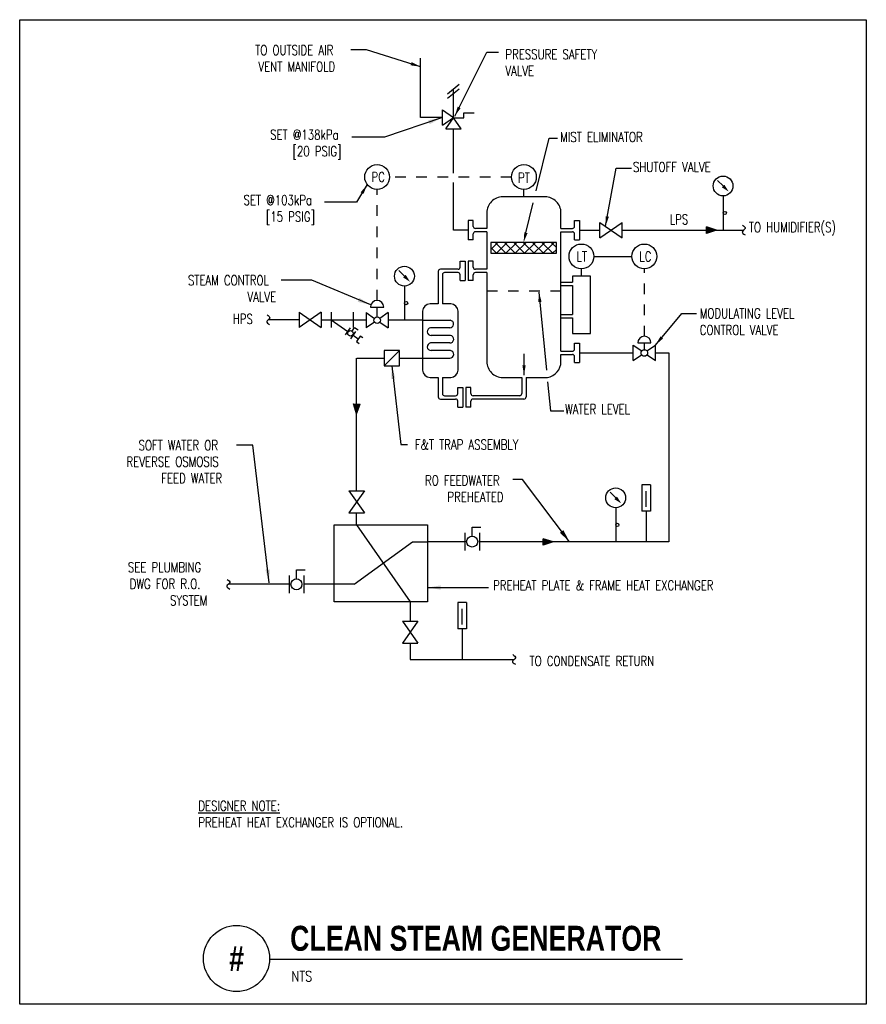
# Model space of a CAD drawing. Header units: inches. Extents: x -0.49 to 7.51, y -1.43 to 7.88.
import ezdxf
from ezdxf.enums import TextEntityAlignment as Align

# ---------------------------------------------------------------- set-up
doc = ezdxf.new("R2010")
doc.units = ezdxf.units.IN
doc.header["$MEASUREMENT"] = 0
doc.linetypes.add('HIDDEN', pattern=[0.375, 0.25, -0.125])
doc.layers.add('G-ANNO-NPLT', color=7, linetype='Continuous', plot=False)
for name, color, linetype in [('M-DETL-DIMS', 2, 'Continuous'), ('M-DETL-HEVY', 5, 'Continuous'), ('M-DETL-MEDM', 4, 'Continuous'), ('M-DETL-TEXT', 2, 'Continuous')]:
    doc.layers.add(name, color=color, linetype=linetype)
doc.styles.add('BOLD', font='bold.shx', dxfattribs={"width": 0.9})
doc.styles.add('Romans', font='romans.shx', dxfattribs={"width": 0.75})
doc.dimstyles.new('VA-Dims', dxfattribs={"dimtxt": 0.09375, "dimasz": 0.09375, "dimexe": 0.09375, "dimexo": 0.03125, "dimgap": 0.02, "dimtad": 1, "dimdec": 5, "dimzin": 0, "dimdsep": 46, "dimlunit": 4, "dimtxsty": 'Romans', "dimblk": 'ARCHTICK', "dimcen": 0.09375, "dimclrd": 256, "dimclre": 256, "dimclrt": 256, "dimadec": 0, "dimazin": 0, "dimtfac": 1, "dimtdec": 5, "dimtofl": 0, "dimtmove": 0, "dimatfit": 3, "dimfxl": 1, "dimfrac": 2, "dimtolj": 1, "dimtzin": 0, "dimlwd": -1, "dimlwe": -1, "dimarcsym": 0})
doc.dimstyles.new('VA-Lead', dxfattribs={"dimtxt": 0.09375, "dimasz": 0.125, "dimexe": 0.125, "dimexo": 0.03125, "dimgap": 0.02, "dimtad": 1, "dimdec": 5, "dimzin": 0, "dimdsep": 46, "dimlunit": 4, "dimtxsty": 'Romans', "dimcen": 0.125, "dimclrd": 256, "dimclre": 256, "dimclrt": 256, "dimadec": 0, "dimazin": 0, "dimtfac": 1, "dimtdec": 5, "dimtofl": 0, "dimtmove": 0, "dimatfit": 3, "dimfxl": 1, "dimfrac": 2, "dimtolj": 1, "dimtzin": 0, "dimlwd": -1, "dimlwe": -1, "dimarcsym": 0})

# ---------------------------------------------------------------- blocks, each defined once
blk = doc.blocks.new('_ArchTick')
at = {"color": 0, "linetype": 'ByBlock', "const_width": 0.15}
blk.add_lwpolyline([(-0.5, -0.5), (0.5, 0.5)], dxfattribs=at)

msp = doc.modelspace()

# ---------------------------------------------------------------- hatches: boundary and pattern name
at = {"layer": 'M-DETL-MEDM'}
h = msp.add_hatch(color=256, dxfattribs=at)
h.paths.add_polyline_path([(5.9989, 5.9241), (5.9989, 5.8929), (6.0926, 5.8929)])
h.paths.add_polyline_path([(6.0926, 5.8929), (5.9989, 5.8929), (5.9989, 5.8616)])
h = msp.add_hatch(dxfattribs=at)
h.set_pattern_fill('ANSI37', color=256, scale=0.5, style=0)
h.set_pattern_definition([(45, (1.582234, 0.41545), (-0.0441942, 0.0441942), []), (135, (1.582234, 0.41545), (-0.0441942, -0.0441942), [])])
h.paths.add_polyline_path([(3.958, 5.6737), (4.5794, 5.6737), (4.5794, 5.7768), (3.958, 5.7768)])
h = msp.add_hatch(color=256, dxfattribs=at)
h.paths.add_polyline_path([(2.7238, 4.2475), (2.6925, 4.2479), (2.6912, 4.1542)])
h.paths.add_polyline_path([(2.6912, 4.1542), (2.6925, 4.2479), (2.6613, 4.2484)])
h = msp.add_hatch(color=256, dxfattribs=at)
h.paths.add_polyline_path([(4.4549, 2.9745), (4.4549, 2.9433), (4.5486, 2.9433)])
h.paths.add_polyline_path([(4.5486, 2.9433), (4.4549, 2.9433), (4.4549, 2.912)])

# ---------------------------------------------------------------- linework, layer by layer
at = {"layer": 'G-ANNO-NPLT', "color": 6}
msp.add_lwpolyline([(-0.493, 7.8829), (7.5076, 7.8829), (7.5076, -1.4292), (-0.493, -1.4292)], close=True, dxfattribs=at)
at = {"layer": 'M-DETL-DIMS'}
for points in [[(4.3879, 6.2629), (4.5105, 6.7628), (4.5908, 6.7628)], [(4.291, 5.8679), (4.3606, 6.1515)], [(4.4143, 5.3069), (4.4856, 4.5676)], [(4.4958, 4.4591), (4.5223, 4.1838), (4.6504, 4.1838)]]:
    msp.add_lwpolyline(points, dxfattribs=at)
for points in [[(4.3062, 5.8642), (4.2687, 5.7768), (4.2758, 5.8716)], [(4.4078, 5.2121), (4.4143, 5.3069), (4.4389, 5.2151)]]:
    msp.add_solid(points, dxfattribs=at)
at = {"layer": 'M-DETL-HEVY'}
for p, q in [((3.7937, 5.9848), (3.7456, 5.9848)), ((3.7456, 5.9848), (3.7456, 5.801)), ((3.7937, 5.9285), (3.7937, 5.9848)), ((4.7501, 5.9285), (4.7501, 5.9848)), ((4.7501, 5.9848), (4.7982, 5.9848)), ((4.7982, 5.9848), (4.7982, 5.801)), ((3.9216, 5.9085), (3.8137, 5.9085)), ((3.9216, 5.8773), (3.8137, 5.8773)), ((4.6222, 5.9085), (4.7301, 5.9085)), ((4.6222, 5.8773), (4.7301, 5.8773)), ((3.7937, 5.801), (3.7456, 5.801)), ((3.7937, 5.801), (3.7937, 5.8573)), ((4.7501, 5.801), (4.7501, 5.8573)), ((4.7501, 5.801), (4.7982, 5.801)), ((3.6692, 5.5421), (3.6692, 5.5984)), ((3.6692, 5.5984), (3.7173, 5.5984)), ((3.7173, 5.5984), (3.7173, 5.4147)), ((3.7937, 5.5984), (3.7456, 5.5984)), ((3.7456, 5.5984), (3.7456, 5.4147)), ((3.7937, 5.5421), (3.7937, 5.5984)), ((3.4624, 5.5021), (3.4624, 5.1949)), ((3.6492, 5.5221), (3.4824, 5.5221)), ((3.9216, 5.5221), (3.8137, 5.5221)), ((3.5023, 5.4709), (3.5023, 5.1949)), ((3.6492, 5.4909), (3.5223, 5.4909)), ((3.6692, 5.4147), (3.6692, 5.4709)), ((3.6692, 5.4147), (3.7173, 5.4147)), ((3.7937, 5.4147), (3.7456, 5.4147)), ((3.7937, 5.4147), (3.7937, 5.4709)), ((3.9216, 5.4909), (3.8137, 5.4909)), ((4.9005, 5.4567), (4.7301, 5.4567)), ((4.7301, 5.4567), (4.7301, 5.3991)), ((4.9005, 4.9152), (4.9005, 5.4567)), ((4.6222, 5.3991), (4.7301, 5.3991)), ((4.6222, 5.3678), (4.7301, 5.3678)), ((4.7301, 5.3678), (4.7301, 5.0957)), ((3.3149, 5.1249), (3.3149, 4.6682)), ((3.4624, 5.1949), (3.3849, 5.1949)), ((3.5798, 5.1949), (3.5023, 5.1949)), ((3.6498, 4.5695), (3.6498, 5.1249)), ((4.6222, 5.0957), (4.7301, 5.0957)), ((4.6222, 5.0645), (4.7301, 5.0645)), ((4.7301, 5.0645), (4.7301, 4.9152)), ((4.7301, 4.9152), (4.9005, 4.9152)), ((4.7501, 4.7678), (4.7501, 4.824)), ((4.7501, 4.824), (4.7982, 4.824)), ((4.7982, 4.824), (4.7982, 4.6403)), ((3.3149, 4.6682), (3.3149, 4.5695)), ((4.6222, 4.7478), (4.7301, 4.7478)), ((4.6222, 4.7165), (4.7301, 4.7165)), ((4.7501, 4.6403), (4.7501, 4.6965)), ((4.7501, 4.6403), (4.7982, 4.6403)), ((3.3849, 4.4995), (3.4624, 4.4995)), ((3.4624, 4.4995), (3.4624, 4.3155)), ((3.5023, 4.4995), (3.5023, 4.3467)), ((3.5023, 4.4995), (3.5798, 4.4995)), ((4.2519, 4.4995), (4.2519, 4.3467)), ((4.2918, 4.4995), (4.2918, 4.3155)), ((3.6466, 4.3467), (3.6466, 4.403)), ((3.6466, 4.403), (3.6947, 4.403)), ((3.6947, 4.403), (3.6947, 4.2192)), ((3.7712, 4.403), (3.7231, 4.403)), ((3.7231, 4.403), (3.7231, 4.2192)), ((3.7712, 4.3467), (3.7712, 4.403)), ((3.4824, 4.2955), (3.6266, 4.2955)), ((3.5223, 4.3267), (3.6266, 4.3267)), ((4.2319, 4.3267), (3.7912, 4.3267)), ((4.2718, 4.2955), (3.7912, 4.2955)), ((3.6466, 4.2192), (3.6466, 4.2755)), ((3.6466, 4.2192), (3.6947, 4.2192)), ((3.7712, 4.2192), (3.7231, 4.2192)), ((3.7712, 4.2192), (3.7712, 4.2755))]:
    msp.add_line(p, q, dxfattribs=at)
for points in [[(4.4352, 6.2072), (4.0716, 6.2072, 0.414214), (3.9216, 6.0572), (3.9216, 5.9085)], [(4.6222, 5.9085), (4.6222, 6.0572, 0.414214), (4.4722, 6.2072), (4.4352, 6.2072)], [(3.9216, 5.4909), (3.9216, 4.6495, 0.414214), (4.0716, 4.4995), (4.2519, 4.4995)], [(4.494, 4.4995, 0.365703), (4.6222, 4.6495), (4.6222, 4.7165)]]:
    msp.add_lwpolyline(points, format="xyb", dxfattribs=at)
for points in [[(3.9216, 5.8773), (3.9216, 5.5221)], [(4.6222, 4.7478), (4.6222, 5.8773)], [(4.2918, 4.4995), (4.494, 4.4995)]]:
    msp.add_lwpolyline(points, dxfattribs=at)
msp.add_lwpolyline([(2.4796, 3.1045), (3.3612, 3.1045), (3.3612, 2.3779), (2.4796, 2.3779)], close=True, dxfattribs=at)
for centre, radius, start, end in [((3.8137, 5.9285), 0.02, 180, 270), ((3.8137, 5.8573), 0.02, 90, 180), ((4.7301, 5.9285), 0.02, 270, 0), ((4.7301, 5.8573), 0.02, 0, 90), ((3.4824, 5.5021), 0.02, 90, 180), ((3.6492, 5.5421), 0.02, 270, 0), ((3.8137, 5.5421), 0.02, 180, 270), ((3.5223, 5.4709), 0.02, 90, 180), ((3.6492, 5.4709), 0.02, 0, 90), ((3.8137, 5.4709), 0.02, 90, 180), ((3.3849, 5.1249), 0.07, 90, 180), ((3.5798, 5.1249), 0.07, 0, 90), ((4.7301, 4.7678), 0.02, 270, 0), ((4.7301, 4.6965), 0.02, 0, 90), ((3.3849, 4.5695), 0.07, 180, 270), ((3.5798, 4.5695), 0.07, 270, 0), ((3.4824, 4.3155), 0.02, 180, 270), ((3.5223, 4.3467), 0.02, 180, 270), ((3.6266, 4.3467), 0.02, 270, 0), ((3.6266, 4.2755), 0.02, 0, 90), ((3.7912, 4.3467), 0.02, 180, 270), ((3.7912, 4.2755), 0.02, 90, 180), ((4.2319, 4.3467), 0.02, 270, 0), ((4.2718, 4.3155), 0.02, 270, 0)]:
    msp.add_arc(centre, radius, start, end, dxfattribs=at)
at = {"layer": 'M-DETL-MEDM'}
for p, q in [((3.2952, 6.9567), (3.2952, 7.5197)), ((3.5501, 7.1831), (3.661, 7.2726)), ((3.5501, 7.1406), (3.661, 7.2301)), ((3.6056, 6.9567), (3.6056, 7.2278)), ((3.5014, 6.8838), (3.5014, 7.0296)), ((3.5014, 7.0296), (3.6056, 6.9567)), ((3.7049, 6.9544), (3.7049, 7.0011)), ((3.7049, 7.0011), (3.8026, 7.0011)), ((3.5014, 6.9567), (3.2952, 6.9567)), ((3.5014, 6.8838), (3.6056, 6.9567)), ((3.5342, 6.8502), (3.6072, 6.9544)), ((3.6801, 6.8502), (3.6072, 6.9544)), ((3.6072, 6.9544), (3.7049, 6.9544)), ((3.5342, 6.8502), (3.6801, 6.8502)), ((3.6072, 6.4321), (3.6072, 6.8502)), ((3.6072, 5.8929), (3.6072, 6.3442)), ((6.154, 6.3103), (6.1009, 6.3634)), ((4.2719, 6.2072), (4.2719, 6.2773)), ((6.154, 6.2166), (6.154, 5.8929)), ((4.991, 5.82), (5.1993, 5.9658)), ((4.991, 5.82), (4.991, 5.9658)), ((4.991, 5.9658), (5.1993, 5.82)), ((5.1993, 5.82), (5.1993, 5.9658)), ((3.7456, 5.8929), (3.6072, 5.8929)), ((4.7982, 5.8929), (4.991, 5.8929)), ((5.1993, 5.8929), (6.3491, 5.8929)), ((5.9989, 5.8616), (5.9989, 5.9241)), ((6.0926, 5.8929), (5.9989, 5.9241)), ((6.0926, 5.8929), (5.9989, 5.8616)), ((4.9325, 5.6441), (5.293, 5.6441)), ((3.1426, 5.4575), (3.0896, 5.5105)), ((4.8153, 5.4567), (4.8153, 5.5269)), ((3.1426, 5.3637), (3.1426, 5.04)), ((2.8216, 5.165), (2.9466, 5.165)), ((2.8841, 5.0713), (2.8841, 5.165)), ((2.1489, 5.045), (1.8556, 5.045)), ((2.1489, 5.1179), (2.1489, 4.9721)), ((2.3572, 5.1179), (2.1489, 4.9721)), ((2.1489, 5.1179), (2.3572, 4.9721)), ((2.3572, 5.1179), (2.3572, 4.9721)), ((2.3572, 5.045), (2.4496, 5.045)), ((2.4496, 5.1179), (2.4496, 4.9721)), ((2.4496, 5.045), (2.6068, 4.935)), ((2.4496, 5.045), (2.658, 5.045)), ((2.658, 5.1179), (2.658, 4.9721)), ((2.658, 5.045), (2.78, 5.045)), ((2.78, 5.1129), (2.8585, 5.0579)), ((2.78, 5.1129), (2.78, 4.9671)), ((2.9883, 5.1129), (2.9097, 5.0579)), ((2.9883, 5.1129), (2.9883, 4.9671)), ((3.3149, 5.04), (2.9883, 5.04)), ((3.3149, 5.04), (3.5753, 5.04)), ((2.6307, 4.9692), (2.5829, 4.9009)), ((2.6473, 4.9385), (2.6712, 4.9726)), ((2.6712, 4.9726), (2.7053, 4.9487)), ((2.8585, 5.0221), (2.78, 4.9671)), ((2.9097, 5.0221), (2.9883, 4.9671)), ((3.5711, 4.9684), (3.3898, 4.9684)), ((2.6819, 4.9333), (2.6341, 4.8651)), ((2.658, 4.8992), (2.707, 4.8648)), ((3.5767, 4.8969), (3.3953, 4.8969)), ((3.0967, 4.7551), (2.9508, 4.6092)), ((3.5711, 4.8253), (3.3898, 4.8253)), ((3.5767, 4.7537), (3.3953, 4.7537)), ((5.306, 4.6592), (5.306, 4.8051)), ((5.306, 4.8051), (5.3853, 4.7496)), ((5.3477, 4.8259), (5.4727, 4.8259)), ((5.4102, 4.7619), (5.4102, 4.8259)), ((5.435, 4.7496), (5.5143, 4.8051)), ((5.5143, 4.6592), (5.5143, 4.8051)), ((2.6912, 3.4261), (2.6912, 4.6822)), ((2.6915, 4.6822), (2.9508, 4.6822)), ((3.0967, 4.6822), (3.5715, 4.6822)), ((4.7982, 4.7322), (5.306, 4.7322)), ((5.306, 4.6592), (5.3839, 4.7138)), ((5.4365, 4.7138), (5.5143, 4.6592)), ((5.5143, 4.7322), (5.6409, 4.7322)), ((5.6409, 4.7322), (5.6409, 2.9433)), ((2.6613, 4.2484), (2.7238, 4.2475)), ((2.6912, 4.1542), (2.6613, 4.2484)), ((2.6912, 4.1542), (2.7238, 4.2475)), ((5.4682, 3.484), (5.3848, 3.484)), ((5.3848, 3.484), (5.3848, 3.234)), ((5.4682, 3.484), (5.4682, 3.234)), ((2.6183, 3.4261), (2.7641, 3.2177)), ((2.6183, 3.4261), (2.7641, 3.4261)), ((2.7641, 3.4261), (2.6183, 3.2177)), ((5.1392, 3.3607), (5.0861, 3.4137)), ((5.4265, 3.2766), (5.4265, 3.4224)), ((5.1392, 3.267), (5.1392, 2.9433)), ((2.6183, 3.2177), (2.7641, 3.2177)), ((2.6912, 3.1045), (2.6912, 3.2177)), ((5.4682, 3.234), (5.3848, 3.234)), ((5.4265, 3.2349), (5.4265, 2.9433)), ((2.6912, 3.1045), (3.1976, 2.3779)), ((3.7829, 2.9992), (3.7829, 3.0825)), ((3.7829, 3.0825), (3.8662, 3.0825)), ((3.715, 3.0304), (3.715, 2.8638)), ((3.852, 3.0304), (3.852, 2.8638)), ((2.6679, 2.543), (3.2181, 2.9433)), ((3.2181, 2.9433), (3.3612, 2.9433)), ((3.715, 2.9433), (3.3612, 2.9433)), ((5.6409, 2.9433), (3.852, 2.9433)), ((4.4549, 2.912), (4.4549, 2.9745)), ((4.5486, 2.9433), (4.4549, 2.9745)), ((4.5486, 2.9433), (4.4549, 2.912)), ((2.0547, 2.6263), (2.0547, 2.4597)), ((2.1226, 2.5951), (2.1226, 2.6784)), ((2.1226, 2.6784), (2.2059, 2.6784)), ((2.1916, 2.6263), (2.1916, 2.4597)), ((2.0547, 2.543), (1.4785, 2.543)), ((2.4796, 2.543), (2.1916, 2.543)), ((2.6679, 2.543), (2.4796, 2.543)), ((3.1976, 2.3779), (3.1976, 2.1956)), ((3.7296, 2.3714), (3.6463, 2.3714)), ((3.6463, 2.3714), (3.6463, 2.1214)), ((3.7296, 2.3714), (3.7296, 2.1214)), ((3.6879, 2.164), (3.6879, 2.3098)), ((3.1247, 2.1956), (3.2705, 1.9873)), ((3.1247, 2.1956), (3.2705, 2.1956)), ((3.2705, 2.1956), (3.1247, 1.9873)), ((3.7296, 2.1214), (3.6463, 2.1214)), ((3.6879, 2.1223), (3.6879, 1.8307)), ((3.1247, 1.9873), (3.2705, 1.9873)), ((3.1976, 1.9873), (3.1976, 1.8307)), ((3.1976, 1.8307), (4.1782, 1.8307))]:
    msp.add_line(p, q, dxfattribs=at)
at = {"layer": 'M-DETL-MEDM', "linetype": 'HIDDEN', "ltscale": 0.3}
for p, q in [((4.1547, 6.3946), (3.0042, 6.3946)), ((2.8846, 5.2275), (2.8846, 6.2773)), ((5.4102, 4.8884), (5.4102, 5.5269)), ((4.6222, 5.3151), (3.9216, 5.3151))]:
    msp.add_line(p, q, dxfattribs=at)
at = {"layer": 'M-DETL-MEDM'}
for points in [[(3.958, 5.6737), (4.5794, 5.6737), (4.5794, 5.7768), (3.958, 5.7768)], [(2.9508, 4.6092), (3.0967, 4.6092), (3.0967, 4.7551), (2.9508, 4.7551)]]:
    msp.add_lwpolyline(points, close=True, dxfattribs=at)
msp.add_lwpolyline([(2.7505, 4.8725), (2.7249, 4.8904), (2.6891, 4.8392), (2.7147, 4.8213)], dxfattribs=at)
for centre, radius in [((2.8846, 6.3946), 0.1172), ((4.2719, 6.3946), 0.1172), ((6.154, 6.3103), 0.0938), ((6.1696, 6.0547), 0.0156), ((4.8153, 5.6441), 0.1172), ((5.4102, 5.6441), 0.1172), ((3.1426, 5.4575), 0.0938), ((3.1582, 5.2019), 0.0156), ((2.8841, 5.04), 0.0312), ((2.6324, 4.9171), 0.026), ((5.4102, 4.7306), 0.0312), ((5.1392, 3.3607), 0.0938), ((5.1548, 3.1051), 0.0156), ((3.7829, 2.9471), 0.0521), ((2.1226, 2.543), 0.0521)]:
    msp.add_circle(centre, radius, dxfattribs=at)
for centre, radius, start, end in [((2.8841, 5.165), 0.0625, 0, 180), ((3.571, 5.0044), 0.0359, 268.02148, 83.09023), ((3.3941, 4.9328), 0.0359, 96.90977, 271.97852), ((3.5723, 4.8612), 0.0359, 268.02148, 83.09023), ((5.4102, 4.8259), 0.0625, 0, 180), ((3.3941, 4.7896), 0.0359, 96.90977, 271.97852), ((3.5723, 4.7181), 0.0359, 268.02148, 83.09023)]:
    msp.add_arc(centre, radius, start, end, dxfattribs=at)
for points in [[(6.3376, 5.9399), (6.3628, 5.9093), (6.3348, 5.8759), (6.3623, 5.8484)], [(1.8441, 5.0921), (1.8694, 5.0614), (1.8413, 5.028), (1.8689, 5.0006)], [(1.467, 2.59), (1.4922, 2.5594), (1.4642, 2.526), (1.4917, 2.4985)], [(4.1667, 1.8777), (4.1919, 1.847), (4.1639, 1.8137), (4.1914, 1.7862)]]:
    msp.add_spline(points, degree=3, dxfattribs=at)
for points in [[(6.1662, 6.3226), (6.1417, 6.2981), (6.207, 6.2573)], [(3.1548, 5.4697), (3.1304, 5.4452), (3.1956, 5.4044)], [(5.1514, 3.3729), (5.1269, 3.3485), (5.1922, 3.3077)]]:
    msp.add_solid(points, dxfattribs=at)
at = {"layer": 'M-DETL-TEXT'}
msp.add_line((1.8684, -1.0011), (5.7712, -1.0011), dxfattribs=at)
msp.add_circle((1.5559, -0.9962), 0.3125, dxfattribs=at)

# ---------------------------------------------------------------- texts
at = {"layer": 'M-DETL-DIMS', "insert": (1.6385, 7.6416), "char_height": 0.09375, "width": 0.934533, "attachment_point": 1, "style": 'Romans'}
msp.add_mtext('\\pi0.094131;TO OUTSIDE AIR \\P\\pi0.12427;VENT MANIFOLD', dxfattribs=at)
at = {"layer": 'M-DETL-TEXT', "width": 0.8}
for s, height, style, p in [('CLEAN STEAM GENERATOR ', 0.23622, 'BOLD', (2.062, -0.923)), ('NTS', 0.09843, 'Romans', (2.076, -1.2128))]:
    msp.add_text(s, height=height, dxfattribs=dict(at, style=style)).set_placement(p)
at = {"layer": 'M-DETL-TEXT', "style": 'BOLD', "width": 0.8}
msp.add_text('#', height=0.2362, dxfattribs=at).set_placement((1.5559, -0.9962), align=Align.MIDDLE)
at = {"layer": 'M-DETL-TEXT', "insert": (4.0969, 7.6022), "char_height": 0.09375, "attachment_point": 1, "style": 'Romans'}
msp.add_mtext('PRESSURE SAFETY \\PVALVE', dxfattribs=at)
at = {"layer": 'M-DETL-TEXT', "char_height": 0.09375, "attachment_point": 1, "style": 'Romans'}
for s, insert, width in [('\\pi0.076229;SET @138kPa\\P\\pi0.28717;[20 PSIG]', (1.7972, 6.8424), 0.789399), ('MIST ELIMINATOR', (4.6142, 6.8205), 3.492415), ('SHUTOFF VALVE', (5.3026, 6.5369), 3.492415), ('PC', (2.8316, 6.4417), 3.492415), ('PT', (4.2163, 6.435), 3.492415), ('\\pi0.045394;SET @103kPa\\P\\pi0.25633;[15 PSIG]', (1.5769, 6.2237), 0.758563), ('LPS', (5.6501, 6.0412), 3.492415), ('TO HUMIDIFIER(S)', (6.3977, 5.967), 3.492415), ('LT', (4.7688, 5.6909), 3.492415), ('LC', (5.3627, 5.6901), 3.492415), ('\\pi0.079899;STEAM CONTROL\\P\\pi0.6424;VALVE ', (1.0167, 5.4657), 0.933693), ('MODULATING LEVEL \\PCONTROL VALVE', (5.9335, 5.1516), 3.915329), ('HPS', (1.5207, 5.1), 3.492415), ('WATER LEVEL', (4.6606, 4.2456), 3.915329), ('F&T TRAP ASSEMBLY ', (3.2416, 3.9113), 3.492415), ('\\pi0.22579;SOFT WATER OR \\P\\pi0.11195;REVERSE OSMOSIS\\P\\pi0.44007;FEED WATER ', (0.4045, 3.9053), 1.072886), ('\\pi0.06494;RO FEEDWATER \\P\\pi0.27588;PREHEATED ', (3.2727, 3.5721), 0.841726), ('\\pi0.064007;SEE PLUMBING\\P\\pi0.080748;DWG FOR R.O.\\P\\pi0.46244;SYSTEM', (0.4654, 2.7503), 0.830748), ('PREHEAT PLATE & FRAME HEAT EXCHANGER ', (3.9812, 2.5799), 3.492415), ('TO CONDENSATE RETURN', (4.3252, 1.8646), 3.492415)]:
    msp.add_mtext(s, dxfattribs=dict(at, insert=insert, width=width))
at = {"layer": 'M-DETL-TEXT', "color": 1, "insert": (1.1949, 0.4947), "char_height": 0.09375, "width": 3.492415, "attachment_point": 1, "style": 'Romans'}
msp.add_mtext('{\\LDESIGNER NOTE:\\P}PREHEAT HEAT EXCHANGER IS OPTIONAL.', dxfattribs=at)

# ---------------------------------------------------------------- leaders
at = {"layer": 'M-DETL-DIMS'}
msp.add_leader([(5.0431, 5.9293), (5.1424, 6.4786), (5.289, 6.4786)], dimstyle='VA-Dims', override={"dimgap": 0.02, "dimtad": 0}, dxfattribs=at)
for points in [[(2.792, 6.3228), (2.6895, 6.1582), (2.3885, 6.1582)], [(5.5143, 4.8051), (5.7643, 5.1051), (5.9038, 5.1051)]]:
    msp.add_leader(points, dimstyle='VA-Dims', dxfattribs=at)
at = {"layer": 'M-DETL-MEDM'}
msp.add_leader([(4.273, 4.52), (4.273, 4.7214)], dimstyle='VA-Dims', override={"dimgap": 0.02, "dimtad": 0}, dxfattribs=at)
at = {"layer": 'M-DETL-TEXT'}
for points in [[(3.2952, 7.4383), (2.7828, 7.5984), (2.6378, 7.5984)], [(3.6181, 6.97), (3.9211, 7.575), (4.0305, 7.575)]]:
    msp.add_leader(points, dimstyle='VA-Dims', dxfattribs=at)
for points in [[(3.4929, 6.954), (2.9545, 6.7705), (2.6449, 6.7705)], [(2.8248, 5.1848), (2.267, 5.4198), (1.9794, 5.4198)], [(3.0237, 4.6092), (3.1101, 3.8638), (3.1726, 3.8638)], [(1.8638, 2.5578), (1.7115, 3.8599), (1.5552, 3.8599)], [(4.7039, 2.9433), (4.2571, 3.5335), (4.1685, 3.5335)], [(3.3612, 2.5123), (3.8994, 2.5116), (3.9373, 2.5114)]]:
    msp.add_leader(points, dimstyle='VA-Lead', override={"dimtad": 0}, dxfattribs=at)

doc.saveas('drawing.dxf')
